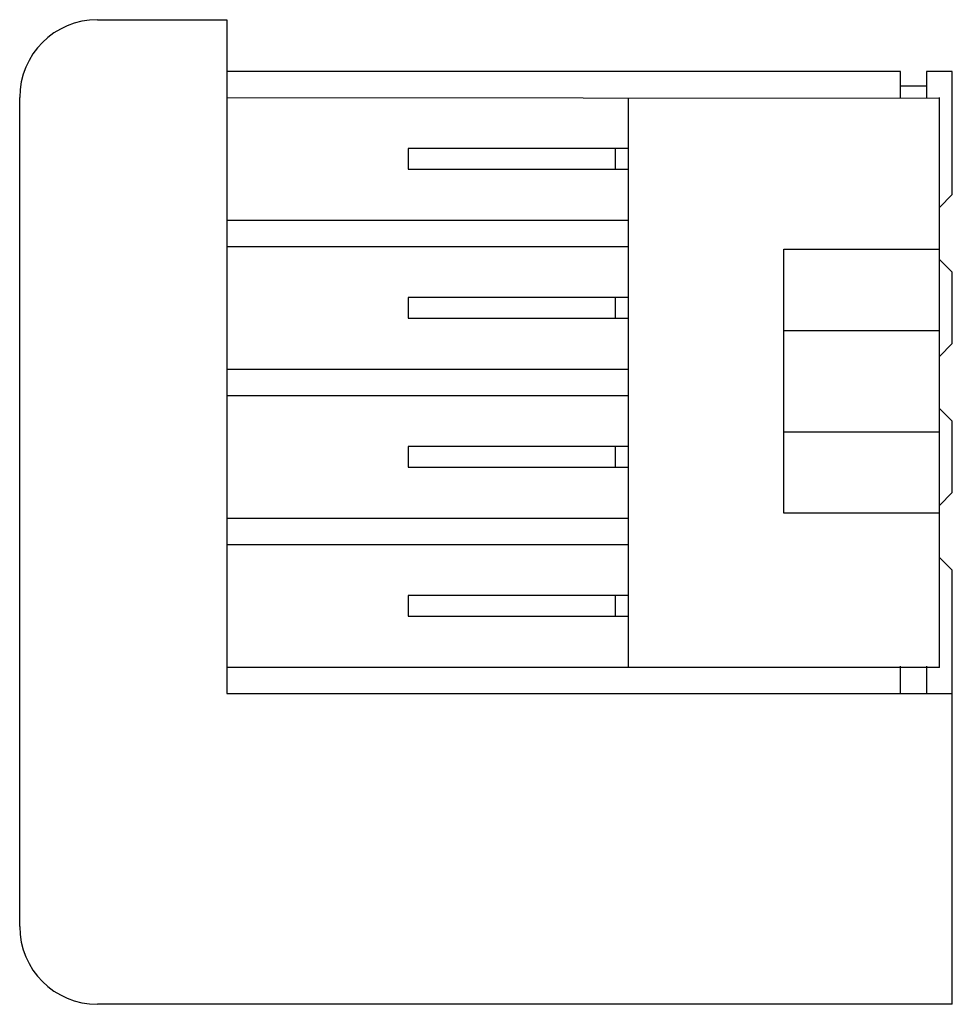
# Model space of a CAD drawing. Header units: millimetres. Extents: x 4.8 to 40.8, y 13.3 to 51.3.
import ezdxf

# ---------------------------------------------------------------- set-up
doc = ezdxf.new("R2010")
doc.units = ezdxf.units.MM
doc.header["$LTSCALE"] = 4.195244
doc.layers.get('0').update_dxf_attribs({"linetype": 'CONTINUOUS'})

msp = doc.modelspace()

# ---------------------------------------------------------------- linework, layer by layer
at = {"color": 7, "linetype": 'Continuous'}
for p, q in [((7.832, 51.337), (12.832, 51.337)), ((12.832, 51.337), (12.832, 25.337)), ((38.832, 49.337), (12.832, 49.337)), ((38.832, 48.32), (38.832, 49.337)), ((39.832, 49.337), (39.832, 48.32)), ((40.832, 49.337), (39.832, 49.337)), ((40.832, 44.587), (40.832, 49.337)), ((38.832, 48.787), (39.832, 48.787)), ((4.832, 16.337), (4.832, 48.337)), ((12.832, 48.337), (40.332, 48.304)), ((28.332, 26.337), (28.332, 48.304)), ((40.332, 26.341), (40.332, 48.337)), ((19.832, 46.362), (19.832, 45.562)), ((28.332, 46.362), (19.832, 46.362)), ((27.832, 45.562), (27.832, 46.362)), ((19.832, 45.562), (28.332, 45.562)), ((40.832, 44.587), (40.332, 44.087)), ((28.332, 43.587), (12.832, 43.587)), ((12.832, 42.587), (28.332, 42.587)), ((34.332, 42.487), (40.332, 42.487)), ((34.332, 32.287), (34.332, 42.487)), ((40.332, 42.087), (40.832, 41.587)), ((40.832, 38.837), (40.832, 41.587)), ((19.832, 40.612), (19.832, 39.812)), ((28.332, 40.612), (19.832, 40.612)), ((27.832, 39.812), (27.832, 40.612)), ((19.832, 39.812), (28.332, 39.812)), ((34.332, 39.337), (40.332, 39.337)), ((40.832, 38.837), (40.332, 38.337)), ((28.332, 37.837), (12.832, 37.837)), ((12.832, 36.837), (28.332, 36.837)), ((40.332, 36.337), (40.832, 35.837)), ((40.832, 33.087), (40.832, 35.837)), ((34.332, 35.437), (40.332, 35.437)), ((19.832, 34.862), (19.832, 34.062)), ((28.332, 34.862), (19.832, 34.862)), ((27.832, 34.062), (27.832, 34.862)), ((19.832, 34.062), (28.332, 34.062)), ((40.832, 33.087), (40.332, 32.587)), ((28.332, 32.087), (12.832, 32.087)), ((40.332, 32.287), (34.332, 32.287)), ((12.832, 31.087), (28.332, 31.087)), ((40.332, 30.587), (40.832, 30.087)), ((40.832, 13.337), (40.832, 30.087)), ((19.832, 29.112), (19.832, 28.312)), ((28.332, 29.112), (19.832, 29.112)), ((27.832, 28.312), (27.832, 29.112)), ((19.832, 28.312), (28.332, 28.312)), ((40.332, 26.337), (12.832, 26.337)), ((38.832, 25.337), (38.832, 26.387)), ((39.832, 26.387), (39.832, 25.337)), ((12.832, 25.337), (40.832, 25.337)), ((40.832, 13.337), (7.832, 13.337))]:
    msp.add_line(p, q, dxfattribs=at)
for centre, start, end in [((7.832, 48.337), 90, 180), ((7.832, 16.337), 180, 270)]:
    msp.add_arc(centre, 3, start, end, dxfattribs=at)

doc.saveas('drawing.dxf')
